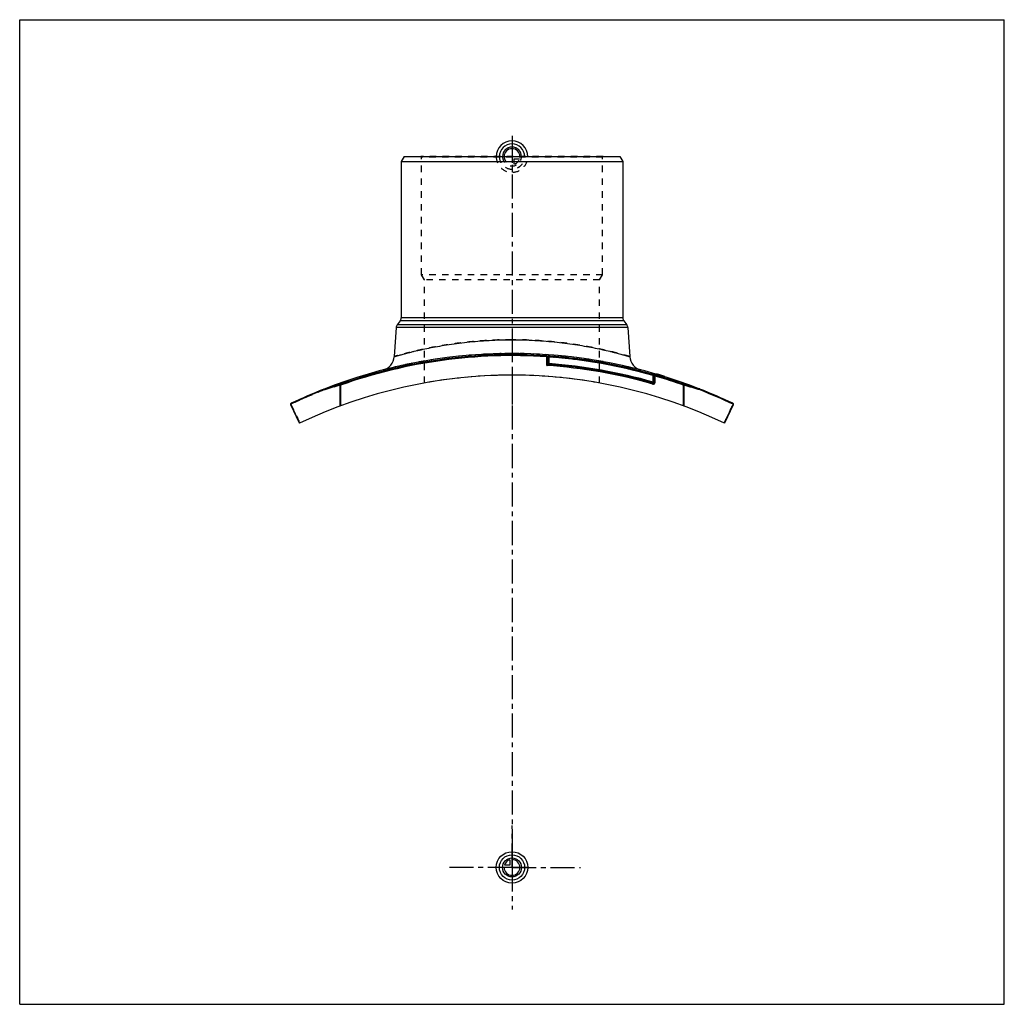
# Model space of a CAD drawing. Header units: millimetres. Extents: x 0 to 1000, y 0 to 1000.
import ezdxf

# ---------------------------------------------------------------- set-up
doc = ezdxf.new("R2010")
doc.units = ezdxf.units.MM
doc.header["$LTSCALE"] = 65.185185
doc.linetypes.add('CENTER', pattern=[0.6, 0.375, -0.075, 0.075, -0.075])
doc.linetypes.add('HIDDEN', pattern=[0.2, 0.1, -0.1])
doc.layers.get('0').update_dxf_attribs({"linetype": 'CONTINUOUS'})
for name, color, linetype in [('ACHSEN_S', 7, 'CONTINUOUS'), ('FASEN', 7, 'CONTINUOUS'), ('KOERPER', 7, 'CONTINUOUS'), ('KONST.EL_MIT_GEO', 7, 'CONTINUOUS'), ('KURVEN', 7, 'CONTINUOUS'), ('RUNDUNG', 7, 'CONTINUOUS'), ('SCHNITT', 7, 'CONTINUOUS')]:
    doc.layers.add(name, color=color, linetype=linetype)

msp = doc.modelspace()

# ---------------------------------------------------------------- linework, layer by layer
at = {"color": 7, "linetype": 'Continuous'}
for p, q in [((0, 0), (0, 1000)), ((0, 1000), (1000, 1000)), ((1000, 0), (1000, 1000)), ((0, 0), (1000, 0))]:
    msp.add_line(p, q, dxfattribs=at)
at = {"layer": 'ACHSEN_S', "color": 40, "linetype": 'CENTER'}
for p, q in [((500, 882), (500, 118)), ((500, 139), (495, 139)), ((500, 139), (505, 139))]:
    msp.add_line(p, q, dxfattribs=at)
at = {"layer": 'FASEN', "color": 7, "linetype": 'Continuous'}
for p, q in [((390.4, 861), (387.5, 856)), ((390.4, 861), (609.6, 861)), ((609.6, 861), (612.5, 856)), ((387.5, 856), (612.5, 856))]:
    msp.add_line(p, q, dxfattribs=at)
at = {"layer": 'KOERPER', "color": 7, "linetype": 'Continuous'}
for p, q in [((386.4, 694), (383.4, 690.2)), ((613.6, 694), (616.6, 690.2)), ((382.4, 687.5), (380.3, 657.8)), ((617.6, 687.5), (619.7, 657.8))]:
    msp.add_line(p, q, dxfattribs=at)
at = {"layer": 'KOERPER', "color": 40, "linetype": 'CENTER'}
for q in [(500, 181.7), (432.5, 139), (569.7, 139), (500, 96.3)]:
    msp.add_line((500, 139), q, dxfattribs=at)
at = {"layer": 'KONST.EL_MIT_GEO', "color": 8, "linetype": 'HIDDEN'}
for p, q in [((408, 860.5), (407.5, 861)), ((592.5, 861), (407.5, 861)), ((408, 741), (408, 860.5)), ((592, 860.5), (408, 860.5)), ((592, 860.5), (592.5, 861)), ((592, 741), (592, 860.5)), ((411, 735.8), (408, 741)), ((592, 741), (408, 741)), ((589, 735.8), (592, 741)), ((411, 631), (411, 735.8)), ((589, 735.8), (411, 735.8)), ((589, 631), (589, 735.8)), ((647.3, 639.8), (647.3, 640.1)), ((647.4, 640.1), (647.3, 639.8)), ((647.4, 639.8), (647.5, 640.1)), ((647.8, 639.7), (647.8, 639.9)), ((648.1, 639.6), (648.2, 639.8)), ((648.3, 639.5), (648.4, 639.8)), ((648.3, 639.5), (648.4, 639.8)), ((648.5, 639.4), (648.3, 639.5)), ((648.5, 639.4), (648.6, 639.7)), ((648.7, 639.4), (648.8, 639.7)), ((648.7, 639.4), (648.8, 639.7)), ((648.9, 639.3), (649, 639.6)), ((649, 639.3), (649.1, 639.6)), ((650, 639), (650.1, 639.3)), ((650.1, 639), (650.1, 639.3)), ((650.1, 638.9), (650.2, 639.2)), ((650.4, 638.8), (650.5, 639.1)), ((650.9, 638.7), (651, 639)), ((651.1, 638.6), (651.2, 638.9)), ((651.2, 638.6), (651.2, 638.9)), ((651.8, 638.4), (651.9, 638.7)), ((651.9, 638.4), (652, 638.7)), ((652, 638.4), (652.1, 638.7)), ((653.3, 638), (653.4, 638.3)), ((653.8, 637.8), (653.9, 638.1)), ((653.9, 637.8), (654, 638.1)), ((653.9, 637.8), (654, 638.1)), ((654.1, 637.7), (654.2, 638)), ((654.3, 637.7), (654.4, 638)), ((654.7, 637.6), (654.8, 637.8)), ((654.7, 637.6), (654.8, 637.8)), ((654.8, 637.5), (654.9, 637.8))]:
    msp.add_line(p, q, dxfattribs=at)
at = {"layer": 'KONST.EL_MIT_GEO', "color": 7, "linetype": 'Continuous'}
for p, q in [((646.9, 640.2), (646.8, 639.9)), ((647, 639.9), (647.1, 640.1)), ((654.3, 637.7), (654.4, 637.9)), ((655.2, 637.4), (655.3, 637.7))]:
    msp.add_line(p, q, dxfattribs=at)
at = {"layer": 'KONST.EL_MIT_GEO', "color": 40, "linetype": 'CENTER'}
msp.add_line((500, 633.7), (500, 585.2), dxfattribs=at)
at = {"layer": 'KONST.EL_MIT_GEO', "color": 7, "linetype": 'Continuous'}
msp.add_arc((500, 139), 522.3, 72.7, 73.6657, dxfattribs=at)
at = {"layer": 'KONST.EL_MIT_GEO', "color": 8, "linetype": 'HIDDEN'}
for centre, radius, start, end in [((500, 138.8), 500.2, 79.7509, 100.2491), ((500, 139), 522, 72.7, 73.666)]:
    msp.add_arc(centre, radius, start, end, dxfattribs=at)
at = {"layer": 'KURVEN', "color": 40, "linetype": 'Continuous'}
for p, q in [((500, 877), (500, 861)), ((500, 155), (500, 123)), ((497.8, 141.2), (492.3, 141.2)), ((497.8, 146.7), (497.8, 141.2)), ((516, 139), (484, 139))]:
    msp.add_line(p, q, dxfattribs=at)
at = {"layer": 'KURVEN', "color": 8, "linetype": 'HIDDEN'}
for p, q in [((484, 861), (516, 861)), ((500, 861), (500, 845)), ((502.2, 853.3), (502.2, 858.8)), ((502.2, 858.8), (507.7, 858.8))]:
    msp.add_line(p, q, dxfattribs=at)
at = {"layer": 'KURVEN', "color": 40, "linetype": 'Continuous'}
for radius in [16, 12.8, 9.6]:
    msp.add_circle((500, 139), radius, dxfattribs=at)
for centre, radius, start, end in [((500, 861), 16, 0, 180), ((500, 861), 12.8, 0, 180), ((500, 861), 9.6, 0, 179.9999), ((500, 861), 8, 0, 179.9999), ((500, 139), 8, 180, 90), ((500, 139), 8, 105.962, 164.038)]:
    msp.add_arc(centre, radius, start, end, dxfattribs=at)
at = {"layer": 'KURVEN', "color": 8, "linetype": 'HIDDEN'}
for radius, start, end in [(16, 180, 360), (12.8, 180, 360), (9.6, 179.9999, 360), (8, 179.9999, 270), (8, 285.962, 344.038)]:
    msp.add_arc((500, 861), radius, start, end, dxfattribs=at)
at = {"layer": 'RUNDUNG', "color": 7, "linetype": 'Continuous'}
for p, q in [((387.5, 856), (387.5, 697.1)), ((612.5, 856), (612.5, 697.1)), ((616.6, 690.2), (383.4, 690.2)), ((613.6, 694), (386.4, 694)), ((612.5, 697.1), (387.5, 697.1)), ((617.6, 687.5), (382.4, 687.5)), ((535.3, 657.6), (535.4, 658.6)), ((535.3, 648.8), (535.3, 657.6)), ((536.3, 650.7), (535.8, 649.8)), ((536.3, 657.3), (536.3, 650.7)), ((536.3, 657.3), (537.3, 657.3)), ((536.3, 650.7), (537.3, 650.7)), ((537.3, 650.7), (537.2, 649.7)), ((537.3, 657.3), (537.4, 658.3)), ((537.3, 657.3), (537.3, 650.7)), ((536.3, 649.2), (537.2, 649.7)), ((643.4, 631.9), (642.9, 630)), ((643.7, 639.5), (643.4, 638.5)), ((643.4, 631.9), (643.4, 638.5)), ((643.4, 638.5), (644.4, 638.5)), ((643.4, 631.9), (645.4, 631.9)), ((644.4, 631.9), (644.4, 638.5)), ((645.4, 638), (645.7, 639)), ((645.4, 631.9), (645.4, 638)), ((309.2, 624.9), (309.3, 624.9)), ((325.3, 628.7), (325.3, 607.5)), ((325.3, 628.7), (325.9, 628.7)), ((325.9, 628.7), (325.5, 629.7)), ((325.9, 628.7), (325.9, 607.7)), ((674.5, 629.7), (674.1, 628.7)), ((674.1, 628.7), (674.7, 628.7)), ((674.1, 607.7), (674.1, 628.7)), ((674.7, 607.5), (674.7, 628.7)), ((690.7, 624.9), (690.8, 624.9)), ((284.3, 590.1), (275.3, 609)), ((275.5, 609.2), (275.4, 609.5)), ((724.7, 609), (715.7, 590.1)), ((724.6, 609.5), (724.5, 609.2))]:
    msp.add_line(p, q, dxfattribs=at)
for points in [[(536.3, 650.7), (536.3, 650.6), (536.3, 650.6), (536.3, 650.6)], [(537.2, 649.6), (537.2, 649.7), (537.2, 649.7), (537.2, 649.7)]]:
    msp.add_lwpolyline(points, dxfattribs=at)
for centre, radius, start, end in [((387.4, 687.1), 5, 142.0013, 176), ((382.5, 697.1), 5, 322.0013, 360), ((617.5, 697.1), 5, 180, 217.9987), ((612.6, 687.1), 5, 4, 37.9987), ((500, 139), 520.8, 86.1034, 109.5722), ((500, 139), 519.8, 86.1034, 109.5719), ((365.4, 658.8), 15, 284.5211, 356), ((537.3, 657.3), 1, 85.8818, 180), ((537.3, 650.7), 1, 180, 265.8976), ((500, 139), 519.7, 73.9787, 85.8818), ((500, 130.3), 521.7, 74.0417, 85.8976), ((500, 139), 520.7, 73.9787, 85.8818), ((634.6, 658.8), 15, 184, 255.4789), ((500, 130.3), 519.7, 74.0417, 86.1028), ((500, 130.3), 520.7, 74.0417, 85.8976), ((500, 138.8), 500.2, 64.457, 115.543), ((643.4, 631.9), 2, 254.0402, 360), ((643.4, 631.9), 1, 254.0417, 360), ((643.4, 638.5), 1, 0, 73.9787), ((500, 139), 519.8, 70.4281, 73.7518), ((500, 139), 520.8, 70.4279, 73.7518), ((499.5, 136.7), 523.3, 111.3608, 115.367), ((500, 139), 522, 111.4269, 115.4439), ((539.9, -136.3), 794.6, 105.6751, 106.9008), ((309.4, 624.5), 0.449, 117.0925, 122.159), ((539.9, -131), 790.3, 105.7361, 106.9629), ((463.9, -118), 776.8, 73.0261, 74.2744), ((463.1, -126), 783.8, 73.0897, 74.3322), ((500, 139), 522, 64.5561, 68.5731), ((690.6, 624.5), 0.449, 57.8416, 62.9074), ((500.2, 136.1), 523.8, 64.6355, 68.6373), ((276.2, 609.5), 1, 115.4439, 205.5539), ((723.8, 609.5), 1, 334.4461, 64.5561)]:
    msp.add_arc(centre, radius, start, end, dxfattribs=at)
at = {"layer": 'RUNDUNG', "color": 8, "linetype": 'HIDDEN'}
for centre, radius, start, end in [((500, 139), 522, 75.4789, 104.5211), ((500, 139), 519.8, 73.7518, 86.1034), ((500, 139), 520.8, 73.7518, 86.1034), ((499.8, 136.1), 523.8, 111.3627, 115.3645), ((536.9, -126), 783.8, 105.6678, 106.9103), ((536.1, -118.2), 776.9, 105.7256, 106.9789), ((460.1, -131.2), 790.5, 73.0321, 74.2637), ((460.1, -136.3), 794.6, 73.0992, 74.3249), ((500.5, 136.7), 523.3, 64.633, 68.6392)]:
    msp.add_arc(centre, radius, start, end, dxfattribs=at)
for points, knots in [([(500, 675), (492.2, 675), (480.6, 674.6), (465.4, 673.6), (454.4, 672.5), (443.8, 671.3), (433.8, 669.8), (424.5, 668.2), (415.8, 666.6), (408, 664.9), (402, 663.5), (397.6, 662.5), (394.7, 661.7), (392.1, 661), (389.7, 660.4), (387.5, 659.8), (385.7, 659.3), (384.3, 658.9), (383.3, 658.7), (382.7, 658.5), (382.1, 658.3), (381.7, 658.2), (381.3, 658.1), (381, 658), (380.8, 657.9), (380.7, 657.9), (380.6, 657.9), (380.5, 657.8), (380.4, 657.8), (380.4, 657.8), (380.3, 657.8), (380.3, 657.8), (380.3, 657.8), (380.3, 657.8), (380.3, 657.8)], [0, 0, 0, 0, 0.1925, 0.2865, 0.37783, 0.46566, 0.54921, 0.62774, 0.70053, 0.76688, 0.82614, 0.8529, 0.87765, 0.90031, 0.92081, 0.93908, 0.95505, 0.96867, 0.97458, 0.97989, 0.98458, 0.98866, 0.99212, 0.99495, 0.99613, 0.99716, 0.99803, 0.99874, 0.99929, 0.99968, 0.99982, 0.99992, 0.99998, 1, 1, 1, 1]), ([(619.7, 657.8), (619.7, 657.8), (619.7, 657.8), (619.6, 657.8), (619.6, 657.8), (619.5, 657.8), (619.4, 657.9), (619.3, 657.9), (619.1, 658), (618.7, 658.1), (618.3, 658.2), (617.9, 658.3), (617.1, 658.5), (615.9, 658.9), (614.3, 659.3), (612.5, 659.8), (610.3, 660.4), (607.9, 661), (605.3, 661.7), (602.4, 662.5), (598, 663.5), (592, 664.9), (584.2, 666.6), (575.5, 668.2), (566.2, 669.8), (556.2, 671.3), (541.8, 673), (523.1, 674.5), (507.8, 675), (500, 675)], [0, 0, 0, 0, 0.00008, 0.00032, 0.00071, 0.00126, 0.00197, 0.00284, 0.00505, 0.00788, 0.01134, 0.01542, 0.02011, 0.03133, 0.04495, 0.06092, 0.07919, 0.09969, 0.12235, 0.1471, 0.17386, 0.23312, 0.29948, 0.37226, 0.45079, 0.53435, 0.62218, 0.80749, 1, 1, 1, 1]), ([(644.4, 638.4), (644.4, 638.4), (644.4, 638.4), (644.4, 638.4), (644.4, 638.4)], [0, 0, 0, 0, 0.48397, 1, 1, 1, 1]), ([(309.2, 624.9), (309.2, 624.9), (309.1, 624.8), (309, 624.5), (308.9, 624.3), (308.9, 624.1), (308.9, 624)], [0, 0, 0, 0, 0.20829, 0.44269, 0.70872, 1, 1, 1, 1]), ([(309.2, 624.9), (309.2, 624.9), (309.3, 624.9), (309.3, 624.9), (309.3, 624.9)], [0, 0, 0, 0, 0.21153, 1, 1, 1, 1]), ([(690.7, 624.9), (690.7, 624.9), (690.7, 624.9), (690.7, 624.9), (690.8, 624.9)], [0, 0, 0, 0, 0.2711, 1, 1, 1, 1]), ([(275.4, 609.5), (276.1, 607.9), (279.2, 601.5), (282.3, 595), (284.6, 590.2)], [0, 0, 0, 0, 0.24757, 1, 1, 1, 1]), ([(715.4, 590.2), (716.2, 591.8), (719.3, 598.3), (722.3, 604.7), (724.6, 609.5)], [0, 0, 0, 0, 0.25235, 1, 1, 1, 1])]:
    msp.add_open_spline(points, degree=3, knots=knots, dxfattribs=at)
at = {"layer": 'RUNDUNG', "color": 7, "linetype": 'Continuous'}
for points, knots in [([(380.3, 657.8), (380.3, 657.8), (380.3, 657.8), (380.4, 657.8), (380.4, 657.8), (380.5, 657.8), (380.6, 657.9), (380.7, 657.9), (380.9, 658), (381.3, 658.1), (381.7, 658.2), (382.1, 658.3), (382.9, 658.5), (384.1, 658.9), (385.7, 659.3), (387.5, 659.8), (389.7, 660.4), (392.1, 661), (394.7, 661.7), (397.6, 662.5), (402, 663.5), (408, 664.9), (415.8, 666.6), (424.5, 668.2), (433.8, 669.8), (443.8, 671.3), (458.2, 673), (476.9, 674.5), (492.2, 675), (500, 675)], [0, 0, 0, 0, 0.00008, 0.00032, 0.00071, 0.00126, 0.00197, 0.00284, 0.00505, 0.00788, 0.01134, 0.01542, 0.02011, 0.03133, 0.04495, 0.06092, 0.07919, 0.09969, 0.12235, 0.1471, 0.17386, 0.23312, 0.29948, 0.37226, 0.45079, 0.53435, 0.62218, 0.80749, 1, 1, 1, 1]), ([(500, 675), (507.8, 675), (519.4, 674.6), (534.6, 673.6), (545.6, 672.5), (556.2, 671.3), (566.2, 669.8), (575.5, 668.2), (584.2, 666.6), (592, 664.9), (598, 663.5), (602.4, 662.5), (605.3, 661.7), (607.9, 661), (610.3, 660.4), (612.5, 659.8), (614.3, 659.3), (615.7, 658.9), (616.7, 658.7), (617.3, 658.5), (617.9, 658.3), (618.3, 658.2), (618.7, 658.1), (619, 658), (619.2, 657.9), (619.3, 657.9), (619.4, 657.9), (619.5, 657.8), (619.6, 657.8), (619.6, 657.8), (619.7, 657.8), (619.7, 657.8), (619.7, 657.8), (619.7, 657.8), (619.7, 657.8)], [0, 0, 0, 0, 0.1925, 0.2865, 0.37783, 0.46566, 0.54921, 0.62774, 0.70053, 0.76688, 0.82614, 0.8529, 0.87765, 0.90031, 0.92081, 0.93908, 0.95505, 0.96867, 0.97458, 0.97989, 0.98458, 0.98866, 0.99212, 0.99495, 0.99613, 0.99716, 0.99803, 0.99874, 0.99929, 0.99968, 0.99982, 0.99992, 0.99998, 1, 1, 1, 1]), ([(536.2, 657.3), (536.2, 657.4), (536, 657.4), (535.7, 657.5), (535.5, 657.5), (535.3, 657.6)], [0, 0, 0, 0, 0.18019, 0.418, 1, 1, 1, 1]), ([(535.4, 658.6), (535.7, 658.5), (536.2, 658.5), (536.8, 658.4), (537.1, 658.4), (537.2, 658.3)], [0, 0, 0, 0, 0.58842, 0.82557, 1, 1, 1, 1]), ([(536.3, 657.3), (536.3, 657.3), (536.3, 657.3), (536.2, 657.3), (536.2, 657.3)], [0, 0, 0, 0, 0.35907, 1, 1, 1, 1]), ([(535.8, 649.8), (535.8, 649.7), (535.6, 649.4), (535.5, 649), (535.3, 648.8)], [0, 0, 0, 0, 0.24581, 1, 1, 1, 1]), ([(535.3, 648.8), (535.4, 648.8), (535.7, 649), (536.1, 649.1), (536.3, 649.2)], [0, 0, 0, 0, 0.25279, 1, 1, 1, 1]), ([(643.9, 639.4), (644, 639.4), (644.3, 639.3), (644.9, 639.2), (645.4, 639.1), (645.7, 639)], [0, 0, 0, 0, 0.1716, 0.4099, 1, 1, 1, 1]), ([(645.4, 638), (645.3, 638.1), (645.1, 638.2), (644.8, 638.3), (644.6, 638.4), (644.5, 638.4), (644.4, 638.4), (644.4, 638.4)], [0, 0, 0, 0, 0.35829, 0.67698, 0.90373, 0.96735, 1, 1, 1, 1]), ([(309.1, 624.8), (309, 624.7), (308.9, 624.5), (308.9, 624.2), (308.9, 624)], [0, 0, 0, 0, 0.21995, 1, 1, 1, 1]), ([(309.3, 624.9), (309.3, 624.9), (309.3, 624.9), (309.3, 624.9), (309.2, 624.9)], [0, 0, 0, 0, 0.27108, 1, 1, 1, 1]), ([(325.5, 629.7), (325.5, 629.6), (325.4, 629.5), (325.3, 629.3), (325.2, 629), (325.2, 628.8), (325.3, 628.7)], [0, 0, 0, 0, 0.19915, 0.43173, 0.70194, 1, 1, 1, 1]), ([(674.7, 628.7), (674.8, 628.8), (674.8, 629), (674.7, 629.3), (674.6, 629.5), (674.5, 629.6), (674.5, 629.7)], [0, 0, 0, 0, 0.29807, 0.56823, 0.80068, 1, 1, 1, 1]), ([(690.8, 624.9), (690.8, 624.9), (690.7, 624.9), (690.7, 624.9), (690.7, 624.9)], [0, 0, 0, 0, 0.21153, 1, 1, 1, 1]), ([(690.9, 624.8), (691, 624.7), (691.1, 624.5), (691.1, 624.2), (691.1, 624)], [0, 0, 0, 0, 0.21995, 1, 1, 1, 1]), ([(275.4, 609.5), (275.3, 609.6), (275.3, 609.9), (275.5, 610.2), (275.7, 610.3), (275.7, 610.4)], [0, 0, 0, 0, 0.53261, 0.77264, 1, 1, 1, 1]), ([(724.3, 610.4), (724.3, 610.3), (724.5, 610.2), (724.7, 609.9), (724.7, 609.6), (724.6, 609.5)], [0, 0, 0, 0, 0.22734, 0.46739, 1, 1, 1, 1]), ([(275.3, 609), (275.2, 609.1), (275.2, 609.3), (275.3, 609.4), (275.4, 609.5)], [0, 0, 0, 0, 0.43481, 1, 1, 1, 1]), ([(284.6, 590.2), (283.8, 591.8), (280.8, 598.1), (277.8, 604.4), (275.5, 609.2)], [0, 0, 0, 0, 0.25231, 1, 1, 1, 1]), ([(724.5, 609.2), (723.7, 607.6), (720.7, 601.3), (717.7, 595), (715.4, 590.2)], [0, 0, 0, 0, 0.24762, 1, 1, 1, 1]), ([(724.6, 609.5), (724.7, 609.4), (724.8, 609.3), (724.8, 609.1), (724.7, 609)], [0, 0, 0, 0, 0.56514, 1, 1, 1, 1])]:
    msp.add_open_spline(points, degree=3, knots=knots, dxfattribs=at)
for points in [[(309.2, 624.9), (309.2, 624.8), (309.1, 624.8), (309.1, 624.8)], [(690.8, 624.9), (690.8, 624.8), (690.9, 624.8), (690.9, 624.8)]]:
    msp.add_open_spline(points, degree=3, dxfattribs=at)
at = {"layer": 'RUNDUNG', "color": 8, "linetype": 'HIDDEN'}
msp.add_open_spline([(690.8, 624.9), (690.8, 624.9), (690.9, 624.8), (690.9, 624.8)], degree=3, dxfattribs=at)
at = {"layer": 'SCHNITT', "color": 8, "linetype": 'HIDDEN'}
for p, q in [((490.5, 660.9), (490.5, 659)), ((492.6, 660.9), (492.6, 660.9)), ((507.4, 660.9), (507.4, 660.9)), ((509.5, 660.9), (509.5, 659)), ((509.5, 659), (490.5, 659))]:
    msp.add_line(p, q, dxfattribs=at)
at = {"layer": 'SCHNITT', "color": 40, "linetype": 'CENTER'}
msp.add_line((500, 666), (500, 654), dxfattribs=at)
at = {"layer": 'SCHNITT', "color": 7, "linetype": 'Continuous'}
for start, end in [(90.8085, 111.4269), (89.2013, 90.7971), (68.5731, 89.1915)]:
    msp.add_arc((500, 139), 522, start, end, dxfattribs=at)
at = {"layer": 'SCHNITT', "color": 8, "linetype": 'HIDDEN'}
for centre, radius, start, end in [((495.5, 692), 31.2, 264.7021, 265.0314), ((500, 139), 522, 90.7971, 90.8085), ((500, 797.4), 136.7, 269.7133, 270.0002), ((500, 139), 522, 89.1915, 89.2013)]:
    msp.add_arc(centre, radius, start, end, dxfattribs=at)
at = {"layer": 'SCHNITT', "color": 7, "linetype": 'Continuous'}
for points, knots in [([(500, 660.7), (498.6, 660.7), (496.7, 660.7), (494.2, 660.8), (493.1, 660.9), (492.6, 660.9)], [0, 0, 0, 0, 0.55342, 0.79611, 1, 1, 1, 1]), ([(507.4, 660.9), (506.9, 660.9), (505.8, 660.8), (503.3, 660.7), (501.4, 660.7), (500, 660.7)], [0, 0, 0, 0, 0.2039, 0.44659, 1, 1, 1, 1])]:
    msp.add_open_spline(points, degree=3, knots=knots, dxfattribs=at)
at = {"layer": 'SCHNITT', "color": 8, "linetype": 'HIDDEN'}
msp.add_open_spline([(492.8, 660.9), (493.8, 660.8), (496, 660.7), (498.1, 660.7), (499.3, 660.7)], degree=3, knots=[0, 0, 0, 0, 0.4505, 1, 1, 1, 1], dxfattribs=at)

doc.saveas('drawing.dxf')
